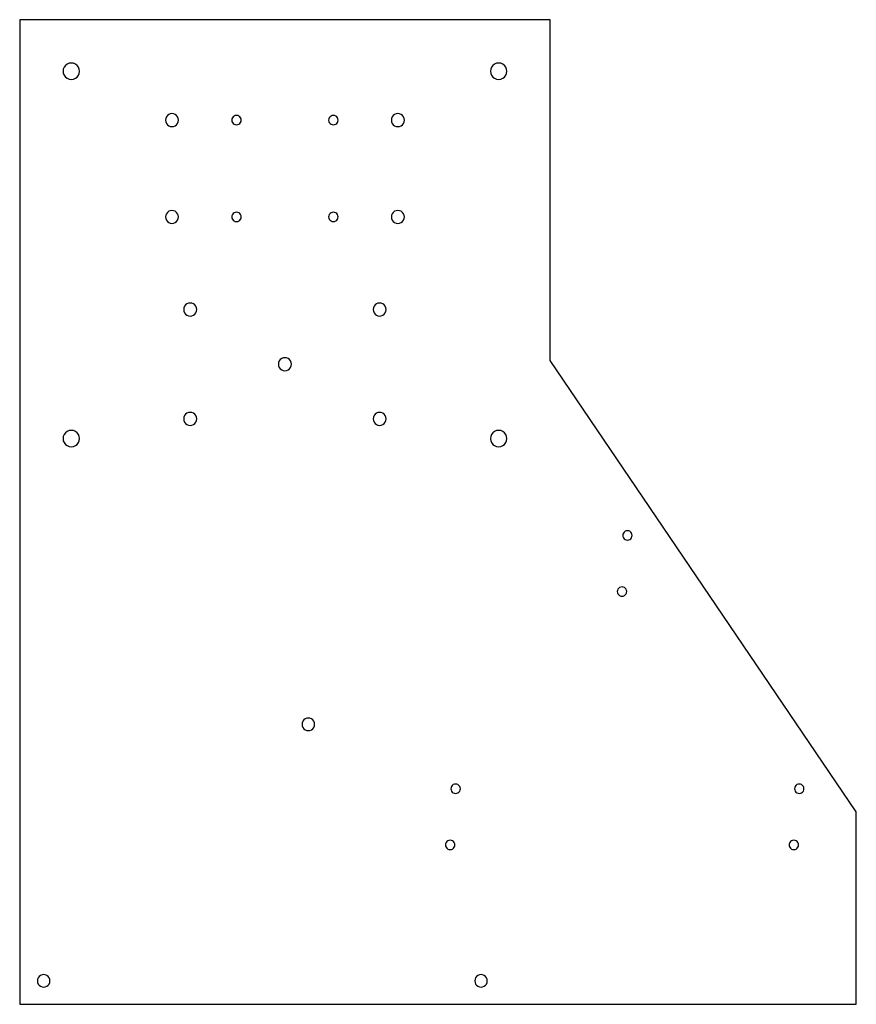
# Model space of a CAD drawing. Extents: x -85 to 183, y -205 to 110.
import ezdxf

# ---------------------------------------------------------------- set-up
doc = ezdxf.new("R2010")
doc.units = 0
doc.layers.get('0').update_dxf_attribs({"linetype": 'CONTINUOUS'})

msp = doc.modelspace()

# ---------------------------------------------------------------- linework, layer by layer
at = {"color": 7}
for points in [[(-84.9, -204.932055), (182.9, -204.932055), (182.9, -143.315048), (84.9, 1.210069), (84.9, 110.3), (-84.9, 110.3), (-84.9, -204.932055)], [(-65.775, 93.8), (-65.775, 93.8)], [(71.025, 93.8), (71.025, 93.8)], [(-34.075, 78.15), (-34.075, 78.15)], [(-14, 78.15), (-14, 78.15)], [(17, 78.15), (17, 78.15)], [(38.225, 78.15), (38.225, 78.15)], [(-34.075, 47.15), (-34.075, 47.15)], [(-14, 47.15), (-14, 47.15)], [(17, 47.15), (17, 47.15)], [(38.225, 47.15), (38.225, 47.15)], [(-28.235889, 17.5), (-28.235889, 17.5)], [(32.385889, 17.5), (32.385889, 17.5)], [(2.075, 0), (2.075, 0)], [(-28.235889, -17.5), (-28.235889, -17.5)], [(32.385889, -17.5), (32.385889, -17.5)], [(-65.775, -23.8), (-65.775, -23.8)], [(71.025, -23.8), (71.025, -23.8)], [(111.15, -54.8), (111.15, -54.8)], [(109.4, -72.8), (109.4, -72.8)], [(9.5, -115.3), (9.5, -115.3)], [(56.15, -135.911035), (56.15, -135.911035)], [(166.15, -135.911035), (166.15, -135.911035)], [(54.4, -153.911035), (54.4, -153.911035)], [(164.4, -153.911035), (164.4, -153.911035)], [(-75.225, -197.432055), (-75.225, -197.432055)], [(64.775, -197.432055), (64.775, -197.432055)]]:
    msp.add_lwpolyline(points, dxfattribs=at)
for points in [[(-69.7125, 96.073317), (-70.524678, 95.604406), (-71.025, 94.737822), (-71.025, 93.8)], [(-67.0875, 96.073317), (-67.899678, 96.542228), (-68.900322, 96.542228), (-69.7125, 96.073317)], [(-65.775, 93.8), (-65.775, 94.737822), (-66.275322, 95.604406), (-67.0875, 96.073317)], [(67.0875, 96.073317), (66.275322, 95.604406), (65.775, 94.737822), (65.775, 93.8)], [(69.7125, 96.073317), (68.900322, 96.542228), (67.899678, 96.542228), (67.0875, 96.073317)], [(71.025, 93.8), (71.025, 94.737822), (70.524678, 95.604406), (69.7125, 96.073317)], [(-71.025, 93.8), (-71.025, 92.862178), (-70.524678, 91.995594), (-69.7125, 91.526683)], [(-69.7125, 91.526683), (-68.900322, 91.057772), (-67.899678, 91.057772), (-67.0875, 91.526683)], [(-67.0875, 91.526683), (-66.275322, 91.995594), (-65.775, 92.862178), (-65.775, 93.8)], [(65.775, 93.8), (65.775, 92.862178), (66.275322, 91.995594), (67.0875, 91.526683)], [(67.0875, 91.526683), (67.899678, 91.057772), (68.900322, 91.057772), (69.7125, 91.526683)], [(69.7125, 91.526683), (70.524678, 91.995594), (71.025, 92.862178), (71.025, 93.8)], [(-37.1875, 79.947003), (-37.829507, 79.57634), (-38.225, 78.891326), (-38.225, 78.15)], [(-35.1125, 79.947003), (-35.754507, 80.317666), (-36.545493, 80.317666), (-37.1875, 79.947003)], [(-34.075, 78.15), (-34.075, 78.891326), (-34.470493, 79.57634), (-35.1125, 79.947003)], [(-16.250188, 79.44958), (-16.714385, 79.181487), (-17.000232, 78.686053), (-17, 78.15)], [(-14.749812, 79.44958), (-15.214009, 79.717674), (-15.785991, 79.717674), (-16.250188, 79.44958)], [(-14, 78.15), (-13.999767, 78.686053), (-14.285615, 79.181487), (-14.749812, 79.44958)], [(14.749812, 79.44958), (14.285615, 79.181487), (13.999767, 78.686053), (14, 78.15)], [(16.250188, 79.44958), (15.785991, 79.717674), (15.214009, 79.717674), (14.749812, 79.44958)], [(17, 78.15), (17.000232, 78.686053), (16.714385, 79.181487), (16.250188, 79.44958)], [(35.1125, 79.947003), (34.470493, 79.57634), (34.075, 78.891326), (34.075, 78.15)], [(37.1875, 79.947003), (36.545493, 80.317666), (35.754507, 80.317666), (35.1125, 79.947003)], [(38.225, 78.15), (38.225, 78.891326), (37.829507, 79.57634), (37.1875, 79.947003)], [(-38.225, 78.15), (-38.225, 77.408674), (-37.829507, 76.72366), (-37.1875, 76.352997)], [(-37.1875, 76.352997), (-36.545493, 75.982334), (-35.754507, 75.982334), (-35.1125, 76.352997)], [(-35.1125, 76.352997), (-34.470493, 76.72366), (-34.075, 77.408674), (-34.075, 78.15)], [(-17, 78.15), (-17.000232, 77.613947), (-16.714385, 77.118513), (-16.250188, 76.85042)], [(-16.250188, 76.85042), (-15.785991, 76.582326), (-15.214009, 76.582326), (-14.749812, 76.85042)], [(-14.749812, 76.85042), (-14.285615, 77.118513), (-13.999767, 77.613947), (-14, 78.15)], [(14, 78.15), (13.999767, 77.613947), (14.285615, 77.118513), (14.749812, 76.85042)], [(14.749812, 76.85042), (15.214009, 76.582326), (15.785991, 76.582326), (16.250188, 76.85042)], [(16.250188, 76.85042), (16.714385, 77.118513), (17.000232, 77.613947), (17, 78.15)], [(34.075, 78.15), (34.075, 77.408674), (34.470493, 76.72366), (35.1125, 76.352997)], [(35.1125, 76.352997), (35.754507, 75.982334), (36.545493, 75.982334), (37.1875, 76.352997)], [(37.1875, 76.352997), (37.829507, 76.72366), (38.225, 77.408674), (38.225, 78.15)], [(-37.1875, 48.947003), (-37.829507, 48.57634), (-38.225, 47.891326), (-38.225, 47.15)], [(-35.1125, 48.947003), (-35.754507, 49.317666), (-36.545493, 49.317666), (-37.1875, 48.947003)], [(-34.075, 47.15), (-34.075, 47.891326), (-34.470493, 48.57634), (-35.1125, 48.947003)], [(-16.250188, 48.44958), (-16.714385, 48.181486), (-17.000232, 47.686053), (-17, 47.15)], [(-14.749812, 48.44958), (-15.214009, 48.717674), (-15.785991, 48.717674), (-16.250188, 48.44958)], [(-14, 47.15), (-13.999767, 47.686053), (-14.285615, 48.181486), (-14.749812, 48.44958)], [(14.749812, 48.44958), (14.285615, 48.181486), (13.999767, 47.686053), (14, 47.15)], [(16.250188, 48.44958), (15.785991, 48.717674), (15.214009, 48.717674), (14.749812, 48.44958)], [(17, 47.15), (17.000232, 47.686053), (16.714385, 48.181486), (16.250188, 48.44958)], [(35.1125, 48.947003), (34.470493, 48.57634), (34.075, 47.891326), (34.075, 47.15)], [(37.1875, 48.947003), (36.545493, 49.317666), (35.754507, 49.317666), (35.1125, 48.947003)], [(38.225, 47.15), (38.225, 47.891326), (37.829507, 48.57634), (37.1875, 48.947003)], [(-38.225, 47.15), (-38.225, 46.408674), (-37.829507, 45.72366), (-37.1875, 45.352997)], [(-37.1875, 45.352997), (-36.545493, 44.982334), (-35.754507, 44.982334), (-35.1125, 45.352997)], [(-35.1125, 45.352997), (-34.470493, 45.72366), (-34.075, 46.408674), (-34.075, 47.15)], [(-17, 47.15), (-17.000232, 46.613947), (-16.714385, 46.118513), (-16.250188, 45.85042)], [(-16.250188, 45.85042), (-15.785991, 45.582326), (-15.214009, 45.582326), (-14.749812, 45.85042)], [(-14.749812, 45.85042), (-14.285615, 46.118513), (-13.999767, 46.613947), (-14, 47.15)], [(14, 47.15), (13.999767, 46.613947), (14.285615, 46.118513), (14.749812, 45.85042)], [(14.749812, 45.85042), (15.214009, 45.582326), (15.785991, 45.582326), (16.250188, 45.85042)], [(16.250188, 45.85042), (16.714385, 46.118513), (17.000232, 46.613947), (17, 47.15)], [(34.075, 47.15), (34.075, 46.408674), (34.470493, 45.72366), (35.1125, 45.352997)], [(35.1125, 45.352997), (35.754507, 44.982334), (36.545493, 44.982334), (37.1875, 45.352997)], [(37.1875, 45.352997), (37.829507, 45.72366), (38.225, 46.408674), (38.225, 47.15)], [(-31.348389, 19.297003), (-31.990396, 18.92634), (-32.385889, 18.241326), (-32.385889, 17.5)], [(-29.273389, 19.297003), (-29.915396, 19.667666), (-30.706382, 19.667666), (-31.348389, 19.297003)], [(-28.235889, 17.5), (-28.235889, 18.241326), (-28.631382, 18.92634), (-29.273389, 19.297003)], [(29.273389, 19.297003), (28.631382, 18.92634), (28.235889, 18.241326), (28.235889, 17.5)], [(31.348389, 19.297003), (30.706382, 19.667666), (29.915396, 19.667666), (29.273389, 19.297003)], [(32.385889, 17.5), (32.385889, 18.241326), (31.990396, 18.92634), (31.348389, 19.297003)], [(-32.385889, 17.5), (-32.385889, 16.758674), (-31.990396, 16.07366), (-31.348389, 15.702997)], [(-29.273389, 15.702997), (-28.631382, 16.07366), (-28.235889, 16.758674), (-28.235889, 17.5)], [(28.235889, 17.5), (28.235889, 16.758674), (28.631382, 16.07366), (29.273389, 15.702997)], [(31.348389, 15.702997), (31.990396, 16.07366), (32.385889, 16.758674), (32.385889, 17.5)], [(-31.348389, 15.702997), (-30.706382, 15.332334), (-29.915396, 15.332334), (-29.273389, 15.702997)], [(29.273389, 15.702997), (29.915396, 15.332334), (30.706382, 15.332334), (31.348389, 15.702997)], [(-1.0375, 1.797003), (-1.679507, 1.42634), (-2.075, 0.741326), (-2.075, 0)], [(-2.075, 0), (-2.075, -0.741326), (-1.679507, -1.42634), (-1.0375, -1.797003)], [(1.0375, 1.797003), (0.395493, 2.167666), (-0.395493, 2.167666), (-1.0375, 1.797003)], [(2.075, 0), (2.075, 0.741326), (1.679507, 1.42634), (1.0375, 1.797003)], [(1.0375, -1.797003), (1.679507, -1.42634), (2.075, -0.741326), (2.075, 0)], [(-1.0375, -1.797003), (-0.395493, -2.167666), (0.395493, -2.167666), (1.0375, -1.797003)], [(-31.348389, -15.702997), (-31.990396, -16.07366), (-32.385889, -16.758674), (-32.385889, -17.5)], [(-29.273389, -15.702997), (-29.915396, -15.332334), (-30.706382, -15.332334), (-31.348389, -15.702997)], [(-28.235889, -17.5), (-28.235889, -16.758674), (-28.631382, -16.07366), (-29.273389, -15.702997)], [(29.273389, -15.702997), (28.631382, -16.07366), (28.235889, -16.758674), (28.235889, -17.5)], [(31.348389, -15.702997), (30.706382, -15.332334), (29.915396, -15.332334), (29.273389, -15.702997)], [(32.385889, -17.5), (32.385889, -16.758674), (31.990396, -16.07366), (31.348389, -15.702997)], [(-32.385889, -17.5), (-32.385889, -18.241326), (-31.990396, -18.92634), (-31.348389, -19.297003)], [(-29.273389, -19.297003), (-28.631382, -18.92634), (-28.235889, -18.241326), (-28.235889, -17.5)], [(28.235889, -17.5), (28.235889, -18.241326), (28.631382, -18.92634), (29.273389, -19.297003)], [(31.348389, -19.297003), (31.990396, -18.92634), (32.385889, -18.241326), (32.385889, -17.5)], [(-69.7125, -21.526683), (-70.524678, -21.995594), (-71.025, -22.862178), (-71.025, -23.8)], [(-67.0875, -21.526683), (-67.899678, -21.057772), (-68.900322, -21.057772), (-69.7125, -21.526683)], [(-65.775, -23.8), (-65.775, -22.862178), (-66.275322, -21.995594), (-67.0875, -21.526683)], [(-31.348389, -19.297003), (-30.706382, -19.667666), (-29.915396, -19.667666), (-29.273389, -19.297003)], [(29.273389, -19.297003), (29.915396, -19.667666), (30.706382, -19.667666), (31.348389, -19.297003)], [(67.0875, -21.526683), (66.275322, -21.995594), (65.775, -22.862178), (65.775, -23.8)], [(69.7125, -21.526683), (68.900322, -21.057772), (67.899678, -21.057772), (67.0875, -21.526683)], [(71.025, -23.8), (71.025, -22.862178), (70.524678, -21.995594), (69.7125, -21.526683)], [(-71.025, -23.8), (-71.025, -24.737822), (-70.524678, -25.604406), (-69.7125, -26.073317)], [(-67.0875, -26.073317), (-66.275322, -25.604406), (-65.775, -24.737822), (-65.775, -23.8)], [(65.775, -23.8), (65.775, -24.737822), (66.275322, -25.604405), (67.0875, -26.073317)], [(69.7125, -26.073317), (70.524678, -25.604405), (71.025, -24.737822), (71.025, -23.8)], [(-69.7125, -26.073317), (-68.900322, -26.542228), (-67.899678, -26.542228), (-67.0875, -26.073317)], [(67.0875, -26.073317), (67.899678, -26.542228), (68.900322, -26.542228), (69.7125, -26.073317)], [(108.9, -53.500962), (108.435898, -53.768911), (108.15, -54.264102), (108.15, -54.8)], [(110.4, -53.500962), (109.935898, -53.233013), (109.364102, -53.233013), (108.9, -53.500962)], [(111.15, -54.8), (111.15, -54.264102), (110.864102, -53.768911), (110.4, -53.500962)], [(108.15, -54.8), (108.15, -55.335898), (108.435898, -55.831089), (108.9, -56.099038)], [(108.9, -56.099038), (109.364102, -56.366987), (109.935898, -56.366987), (110.4, -56.099038)], [(110.4, -56.099038), (110.864102, -55.831089), (111.15, -55.335898), (111.15, -54.8)], [(107.149812, -71.50042), (106.685615, -71.768514), (106.399767, -72.263947), (106.4, -72.8)], [(108.650188, -71.50042), (108.185991, -71.232326), (107.614009, -71.232326), (107.149812, -71.50042)], [(109.4, -72.8), (109.400232, -72.263947), (109.114385, -71.768514), (108.650188, -71.50042)], [(106.4, -72.8), (106.399767, -73.336053), (106.685615, -73.831487), (107.149812, -74.09958)], [(107.149812, -74.09958), (107.614009, -74.367674), (108.185991, -74.367674), (108.650188, -74.09958)], [(108.650188, -74.09958), (109.114385, -73.831487), (109.400232, -73.336053), (109.4, -72.8)], [(8.5, -113.567949), (7.881198, -113.210684), (7.118802, -113.210684), (6.5, -113.567949)], [(6.5, -113.567949), (5.881198, -113.925215), (5.5, -114.585469), (5.5, -115.3)], [(5.5, -115.3), (5.5, -116.014531), (5.881198, -116.674785), (6.5, -117.032051)], [(9.5, -115.3), (9.5, -114.585469), (9.118802, -113.925215), (8.5, -113.567949)], [(8.5, -117.032051), (9.118802, -116.674785), (9.5, -116.014531), (9.5, -115.3)], [(6.5, -117.032051), (7.118802, -117.389316), (7.881198, -117.389316), (8.5, -117.032051)], [(53.899812, -134.611455), (53.435615, -134.879548), (53.149768, -135.374982), (53.15, -135.911035)], [(55.400188, -134.611455), (54.935991, -134.343361), (54.364009, -134.343361), (53.899812, -134.611455)], [(56.15, -135.911035), (56.150233, -135.374982), (55.864385, -134.879548), (55.400188, -134.611455)], [(163.899812, -134.611455), (163.435615, -134.879548), (163.149767, -135.374982), (163.15, -135.911035)], [(165.400188, -134.611455), (164.935991, -134.343361), (164.364009, -134.343361), (163.899812, -134.611455)], [(166.15, -135.911035), (166.150232, -135.374982), (165.864385, -134.879548), (165.400188, -134.611455)], [(53.15, -135.911035), (53.149768, -136.447088), (53.435615, -136.942522), (53.899812, -137.210615)], [(53.899812, -137.210615), (54.364009, -137.478709), (54.935991, -137.478709), (55.400188, -137.210615)], [(55.400188, -137.210615), (55.864385, -136.942522), (56.150233, -136.447088), (56.15, -135.911035)], [(163.15, -135.911035), (163.149767, -136.447088), (163.435615, -136.942522), (163.899812, -137.210615)], [(163.899812, -137.210615), (164.364009, -137.478709), (164.935991, -137.478709), (165.400188, -137.210615)], [(165.400188, -137.210615), (165.864385, -136.942522), (166.150232, -136.447088), (166.15, -135.911035)], [(52.15, -152.611997), (51.685898, -152.879946), (51.4, -153.375137), (51.4, -153.911035)], [(51.4, -153.911035), (51.4, -154.446933), (51.685898, -154.942124), (52.15, -155.210073)], [(53.65, -152.611997), (53.185898, -152.344048), (52.614102, -152.344048), (52.15, -152.611997)], [(54.4, -153.911035), (54.4, -153.375137), (54.114102, -152.879946), (53.65, -152.611997)], [(53.65, -155.210073), (54.114102, -154.942124), (54.4, -154.446933), (54.4, -153.911035)], [(162.149812, -152.611455), (161.685615, -152.879549), (161.399768, -153.374982), (161.4, -153.911035)], [(161.4, -153.911035), (161.399768, -154.447088), (161.685615, -154.942522), (162.149812, -155.210615)], [(163.650188, -152.611455), (163.185991, -152.343361), (162.614009, -152.343361), (162.149812, -152.611455)], [(164.4, -153.911035), (164.400233, -153.374982), (164.114385, -152.879549), (163.650188, -152.611455)], [(163.650188, -155.210615), (164.114385, -154.942522), (164.400233, -154.447088), (164.4, -153.911035)], [(52.15, -155.210073), (52.614102, -155.478022), (53.185898, -155.478022), (53.65, -155.210073)], [(162.149812, -155.210615), (162.614009, -155.478709), (163.185991, -155.478709), (163.650188, -155.210615)], [(-76.225, -195.700004), (-76.843802, -195.342738), (-77.606198, -195.342738), (-78.225, -195.700004)], [(63.775, -195.700004), (63.156198, -195.342738), (62.393802, -195.342738), (61.775, -195.700004)], [(-78.225, -195.700004), (-78.843802, -196.057269), (-79.225, -196.717523), (-79.225, -197.432055)], [(-79.225, -197.432055), (-79.225, -198.146586), (-78.843802, -198.80684), (-78.225, -199.164106)], [(-75.225, -197.432055), (-75.225, -196.717523), (-75.606198, -196.057269), (-76.225, -195.700004)], [(-76.225, -199.164106), (-75.606198, -198.80684), (-75.225, -198.146586), (-75.225, -197.432055)], [(61.775, -195.700004), (61.156198, -196.057269), (60.775, -196.717523), (60.775, -197.432055)], [(60.775, -197.432055), (60.775, -198.146586), (61.156198, -198.80684), (61.775, -199.164105)], [(64.775, -197.432055), (64.775, -196.717523), (64.393802, -196.057269), (63.775, -195.700004)], [(63.775, -199.164105), (64.393802, -198.80684), (64.775, -198.146586), (64.775, -197.432055)], [(-78.225, -199.164106), (-77.606198, -199.521371), (-76.843802, -199.521371), (-76.225, -199.164106)], [(61.775, -199.164105), (62.393802, -199.521371), (63.156198, -199.521371), (63.775, -199.164105)]]:
    msp.add_open_spline(points, degree=3, dxfattribs=at)

doc.saveas('drawing.dxf')
